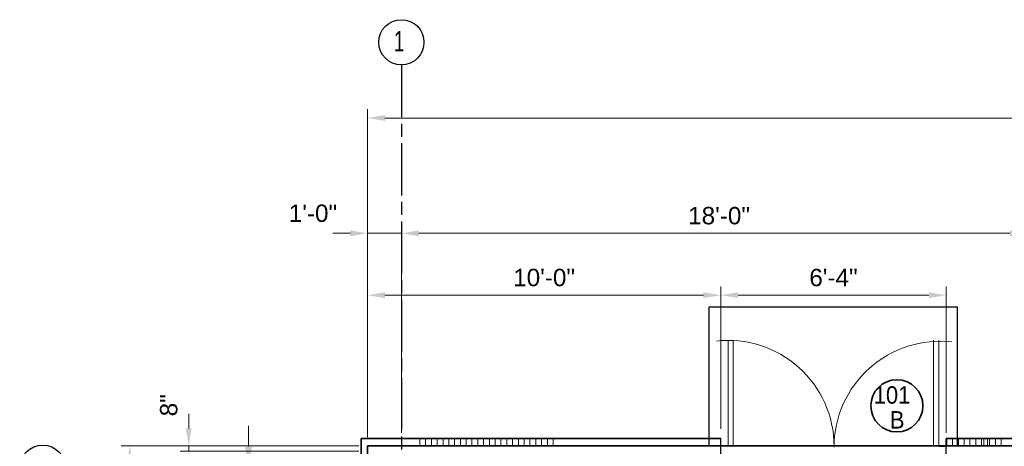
# Model space of a CAD drawing. Extents: x 417 to 1755, y 1849 to 2768.
# Tile 7 of 11: x 431 to 770, y 2572 to 2719. Entities that reach past the tile are written whole.
import ezdxf
from ezdxf.enums import TextEntityAlignment as Align

# ---------------------------------------------------------------- set-up
doc = ezdxf.new("R2010")
doc.units = 0
doc.header["$MEASUREMENT"] = 0
doc.linetypes.add('ACAD_ISO08W100', pattern=[36, 24, -3, 6, -3])
for name, color, linetype, lineweight in [('A-Anno-Dims', 33, 'Continuous', 25), ('A-Anno-Symb', 6, 'Continuous', 35), ('A-Anno-Text', 53, 'Continuous', 25), ('A-Flor-Spcl', 3, 'Continuous', 35), ('A-Grid-Iden', 1, 'Continuous', 25), ('A-Wall-Cntr', 5, 'ACAD_ISO08W100', 18), ('A-Wall-Full-Extr', 2, 'Continuous', 35), ('A-Wall-Jamb', 1, 'Continuous', 25), ('pe26ac01$0$A-Door-Prht', 6, 'Continuous', 35)]:
    doc.layers.add(name, color=color, linetype=linetype, lineweight=lineweight)
doc.styles.add('notes', font='ARIAL.TTF')
doc.styles.add('od38a1 plan$0$Style-WORKING', font='WORKING.shx')
doc.styles.add('Style-Arial', font='ARIAL.TTF')
doc.styles.add('Text', font='ARIAL.TTF', dxfattribs={"height": 0.125})
doc.dimstyles.new('EARCH', dxfattribs={"dimtxt": 0.125, "dimasz": 0.125, "dimexe": 0.0625, "dimexo": 0.0625, "dimgap": 0.0625, "dimtad": 1, "dimdec": 4, "dimzin": 3, "dimdsep": 46, "dimlunit": 4, "dimtxsty": 'notes', "dimcen": 0, "dimclrd": 256, "dimclre": 256, "dimadec": 0, "dimazin": 0, "dimtfac": 0.75, "dimtdec": 4, "dimtmove": 1, "dimatfit": 3, "dimfxl": 0, "dimfrac": 1, "dimtolj": 1, "dimtzin": 3, "dimlwd": 18, "dimlwe": 18, "dimarcsym": 0})
doc.dimstyles.new('Std-Arch', dxfattribs={"dimtxt": 0.125, "dimasz": 0.15, "dimexe": 0.0625, "dimexo": 0.0625, "dimgap": 0.0625, "dimtad": 1, "dimdec": 4, "dimzin": 11, "dimdsep": 46, "dimlunit": 4, "dimtxsty": 'Text', "dimcen": 0.09, "dimclrd": 256, "dimclre": 256, "dimadec": 4, "dimazin": 3, "dimtfac": 1, "dimtdec": 4, "dimtofl": 0, "dimtmove": 1, "dimatfit": 3, "dimfxl": 0, "dimfrac": 2, "dimtzin": 11, "dimlwd": 18, "dimlwe": 18, "dimarcsym": 0})

# ---------------------------------------------------------------- blocks, each defined once
blk = doc.blocks.new('*D108')
at = {"layer": 'A-Anno-Dims', "lineweight": 18}
for p, q in [((672.61, 2578.08), (672.61, 2627.26)), ((750.44, 2576.77), (750.44, 2627.26)), ((678.61, 2624.26), (744.44, 2624.26))]:
    blk.add_line(p, q, dxfattribs=at)
blk.add_solid([(678.61, 2623.26), (672.61, 2624.26), (678.61, 2625.26)], dxfattribs=at)
at = {"layer": 'A-Anno-Dims', "lineweight": 18, "extrusion": (0, 0, -1)}
blk.add_solid([(-744.44, 2625.26), (-750.44, 2624.26), (-744.44, 2623.26)], dxfattribs=at)
at = {"layer": 'A-Anno-Dims', "linetype": 'Continuous', "lineweight": 18, "insert": (711.52, 2630.32), "char_height": 6, "attachment_point": 5, "style": 'notes'}
blk.add_mtext('6\'-4"', dxfattribs=at)
blk = doc.blocks.new('*D109')
at = {"layer": 'A-Anno-Dims', "lineweight": 18}
for p, q in [((550.7, 2575.29), (550.7, 2648.62)), ((562.42, 2576.77), (562.42, 2648.62)), ((538.7, 2645.62), (544.7, 2645.62)), ((550.7, 2645.62), (562.42, 2645.62)), ((574.42, 2645.62), (568.42, 2645.62))]:
    blk.add_line(p, q, dxfattribs=at)
at = {"layer": 'A-Anno-Dims', "lineweight": 18, "extrusion": (0, 0, -1)}
blk.add_solid([(-544.7, 2646.62), (-550.7, 2645.62), (-544.7, 2644.62)], dxfattribs=at)
at = {"layer": 'A-Anno-Dims', "lineweight": 18}
blk.add_solid([(568.42, 2644.62), (562.42, 2645.62), (568.42, 2646.62)], dxfattribs=at)
at = {"layer": 'A-Anno-Dims', "linetype": 'Continuous', "lineweight": 18, "insert": (531.87, 2652.51), "char_height": 6, "attachment_point": 5, "style": 'notes'}
blk.add_mtext('1\'-0"', dxfattribs=at)
blk = doc.blocks.new('*D110')
at = {"layer": 'A-Anno-Dims', "lineweight": 18}
for p, q in [((562.42, 2576.77), (562.42, 2648.62)), ((778.42, 2611.28), (778.42, 2648.62)), ((568.42, 2645.62), (772.42, 2645.62))]:
    blk.add_line(p, q, dxfattribs=at)
blk.add_solid([(568.42, 2644.62), (562.42, 2645.62), (568.42, 2646.62)], dxfattribs=at)
at = {"layer": 'A-Anno-Dims', "lineweight": 18, "extrusion": (0, 0, -1)}
blk.add_solid([(-772.42, 2646.62), (-778.42, 2645.62), (-772.42, 2644.62)], dxfattribs=at)
at = {"layer": 'A-Anno-Dims', "linetype": 'Continuous', "lineweight": 18, "insert": (672.04, 2651.68), "char_height": 6, "attachment_point": 5, "style": 'notes'}
blk.add_mtext('18\'-0"', dxfattribs=at)
blk = doc.blocks.new('*D114')
at = {"layer": 'A-Anno-Dims', "lineweight": 18}
for p, q in [((550.7, 2578.29), (550.7, 2688.43)), ((1273.35, 2578.29), (1273.35, 2688.43)), ((556.7, 2685.43), (1267.35, 2685.43))]:
    blk.add_line(p, q, dxfattribs=at)
blk.add_solid([(556.7, 2684.43), (550.7, 2685.43), (556.7, 2686.43)], dxfattribs=at)
at = {"layer": 'A-Anno-Dims', "lineweight": 18, "extrusion": (0, 0, -1)}
blk.add_solid([(-1267.35, 2686.43), (-1273.35, 2685.43), (-1267.35, 2684.43)], dxfattribs=at)
at = {"layer": 'A-Anno-Dims', "linetype": 'Continuous', "lineweight": 18, "insert": (911.66, 2692.32), "char_height": 6, "attachment_point": 5, "style": 'notes'}
blk.add_mtext('60\'-0"', dxfattribs=at)
blk = doc.blocks.new('*D116')
at = {"layer": 'A-Anno-Dims', "lineweight": 18}
for p, q in [((550.7, 2575.29), (550.7, 2627.26)), ((672.61, 2578.08), (672.61, 2627.26)), ((666.61, 2624.26), (556.7, 2624.26))]:
    blk.add_line(p, q, dxfattribs=at)
blk.add_solid([(556.7, 2623.26), (550.7, 2624.26), (556.7, 2625.26)], dxfattribs=at)
at = {"layer": 'A-Anno-Dims', "lineweight": 18, "extrusion": (0, 0, -1)}
blk.add_solid([(-666.61, 2625.26), (-672.61, 2624.26), (-666.61, 2623.26)], dxfattribs=at)
at = {"layer": 'A-Anno-Dims', "linetype": 'Continuous', "lineweight": 18, "insert": (611.65, 2630.32), "char_height": 6, "attachment_point": 5, "style": 'notes'}
blk.add_mtext('10\'-0"', dxfattribs=at)
blk = doc.blocks.new('*D131')
at = {"layer": 'A-Anno-Dims', "lineweight": 18}
for p, q in [((489.02, 2583.26), (489.02, 2578.29)), ((547.7, 2572.29), (486.02, 2572.29)), ((547.7, 2570.46), (486.02, 2570.46)), ((489.02, 2572.29), (489.02, 2570.46)), ((489.02, 2558.46), (489.02, 2564.46))]:
    blk.add_line(p, q, dxfattribs=at)
blk.add_solid([(490.02, 2578.29), (489.02, 2572.29), (488.02, 2578.29)], dxfattribs=at)
at = {"layer": 'A-Anno-Dims', "lineweight": 18, "extrusion": (0, 0, -1)}
blk.add_solid([(-488.02, 2564.46), (-489.02, 2570.46), (-490.02, 2564.46)], dxfattribs=at)
at = {"layer": 'A-Anno-Dims', "linetype": 'Continuous', "lineweight": 18, "insert": (482.13, 2586.26), "char_height": 6, "attachment_point": 5, "rotation": 90, "style": 'notes'}
blk.add_mtext('8"', dxfattribs=at)
blk = doc.blocks.new('*D119')
at = {"layer": 'A-Anno-Dims', "lineweight": 18}
for p, q in [((547.7, 2572.29), (465.66, 2572.29)), ((468.66, 2566.29), (468.66, 1978.45)), ((547.7, 1972.45), (465.66, 1972.45))]:
    blk.add_line(p, q, dxfattribs=at)
at = {"layer": 'A-Anno-Dims', "lineweight": 18, "extrusion": (0, 0, -1)}
blk.add_solid([(-467.66, 2566.29), (-468.66, 2572.29), (-469.66, 2566.29)], dxfattribs=at)
at = {"layer": 'A-Anno-Dims', "lineweight": 18}
blk.add_solid([(469.66, 1978.45), (468.66, 1972.45), (467.66, 1978.45)], dxfattribs=at)
at = {"layer": 'A-Anno-Dims', "linetype": 'Continuous', "lineweight": 18, "insert": (461.77, 2264.39), "char_height": 6, "attachment_point": 5, "rotation": 90, "style": 'notes'}
blk.add_mtext('50\'-0"', dxfattribs=at)
blk = doc.blocks.new('*D137')
at = {"layer": 'A-Anno-Dims', "lineweight": 18}
for p, q in [((509.66, 2571.98), (509.66, 2579.18)), ((555.75, 2564.78), (506.66, 2564.78)), ((509.66, 2540.75), (509.66, 2564.78)), ((542.81, 2540.75), (506.66, 2540.75)), ((509.66, 2526.35), (509.66, 2533.55))]:
    blk.add_line(p, q, dxfattribs=at)
blk.add_solid([(510.86, 2571.98), (509.66, 2564.78), (508.46, 2571.98)], dxfattribs=at)
at = {"layer": 'A-Anno-Dims', "lineweight": 18, "extrusion": (0, 0, -1)}
blk.add_solid([(-508.46, 2533.55), (-509.66, 2540.75), (-510.86, 2533.55)], dxfattribs=at)
at = {"layer": 'A-Anno-Dims', "linetype": 'Continuous', "lineweight": 18, "style": 'Text'}
blk.add_text('2\'-0"', height=6, rotation=90, dxfattribs=at).set_placement((503.32, 2550.44), align=Align.MIDDLE_LEFT)

msp = doc.modelspace()

# ---------------------------------------------------------------- linework, layer by layer
at = {"layer": 'A-Anno-Symb'}
msp.add_circle((733.40294, 2586.06289), 9, dxfattribs=at)
at = {"layer": 'A-Flor-Spcl', "lineweight": 25}
for p, q in [((668.61033, 2572.29103), (668.61033, 2620.29103)), ((668.61033, 2620.29103), (754.31477, 2620.29103)), ((754.31477, 2572.29103), (754.31477, 2620.29103))]:
    msp.add_line(p, q, dxfattribs=at)
at = {"layer": 'A-Grid-Iden'}
for centre, radius in [((562.39915, 2711.56862), 7.80272), ((438.6151, 2564.53842), 7.94459)]:
    msp.add_circle(centre, radius, dxfattribs=at)
at = {"layer": 'A-Wall-Cntr', "lineweight": 25, "ltscale": 0.75}
msp.add_line((562.42494, 2703.72058), (562.4055, 2324.75233), dxfattribs=at)
at = {"layer": 'A-Wall-Full-Extr'}
for p, q in [((672.61033, 2574.79103), (548.46114, 2574.79103)), ((548.46114, 2574.79103), (548.46114, 2540.75233)), ((750.43798, 2574.79103), (1275.85209, 2574.79103)), ((550.69945, 2572.29103), (1273.35209, 2572.29103)), ((550.69945, 2543.09332), (550.69945, 2572.29103))]:
    msp.add_line(p, q, dxfattribs=at)
at = {"layer": 'A-Wall-Full-Extr', "lineweight": 18}
for p, q in [((568.76695, 2572.29103), (568.76695, 2574.79611)), ((570.76695, 2572.29103), (570.76695, 2574.79611)), ((572.76695, 2572.29103), (572.76695, 2574.79611)), ((574.76695, 2572.29103), (574.76695, 2574.79611)), ((576.76695, 2572.29103), (576.76695, 2574.79611)), ((578.76695, 2572.29103), (578.76695, 2574.79611)), ((580.76695, 2572.29103), (580.76695, 2574.79611)), ((582.76695, 2572.29103), (582.76695, 2574.79611)), ((584.76695, 2572.29103), (584.76695, 2574.79611)), ((586.76695, 2572.29103), (586.76695, 2574.79611)), ((588.76695, 2572.29103), (588.76695, 2574.79611)), ((590.76695, 2572.29103), (590.76695, 2574.79611)), ((592.76695, 2572.29103), (592.76695, 2574.79611)), ((594.76695, 2572.29103), (594.76695, 2574.79611)), ((596.76695, 2572.29103), (596.76695, 2574.79611)), ((598.76695, 2572.29103), (598.76695, 2574.79611)), ((600.76695, 2572.29103), (600.76695, 2574.79611)), ((602.76695, 2572.29103), (602.76695, 2574.79611)), ((604.76695, 2572.29103), (604.76695, 2574.79611)), ((606.76695, 2572.29103), (606.76695, 2574.79611)), ((608.76695, 2572.29103), (608.76695, 2574.79611)), ((610.76695, 2572.29103), (610.76695, 2574.79611)), ((612.76695, 2572.29103), (612.76695, 2574.79611)), ((614.76695, 2572.29103), (614.76695, 2574.79611)), ((750.62059, 2572.29103), (750.62059, 2574.79611)), ((752.62059, 2572.29103), (752.62059, 2574.79611)), ((754.62059, 2572.29103), (754.62059, 2574.79611)), ((756.62059, 2572.29103), (756.62059, 2574.79611)), ((758.62059, 2572.29103), (758.62059, 2574.79611)), ((760.62059, 2572.29103), (760.62059, 2574.79611)), ((762.62059, 2572.29103), (762.62059, 2574.79611)), ((763.38622, 2572.29103), (763.38622, 2574.79611)), ((764.62059, 2572.29103), (764.62059, 2574.79611)), ((765.38622, 2572.29103), (765.38622, 2574.79611)), ((767.38622, 2572.29103), (767.38622, 2574.79611)), ((769.38622, 2572.29103), (769.38622, 2574.79611))]:
    msp.add_line(p, q, dxfattribs=at)
at = {"layer": 'A-Wall-Jamb'}
for p, q in [((672.61033, 2564.03655), (672.61033, 2574.81743)), ((750.31477, 2574.79103), (750.31477, 2562.94761)), ((674.99359, 2572.24078), (673.27162, 2572.24078)), ((674.99359, 2572.24078), (673.27162, 2572.24078)), ((674.99359, 2572.13925), (673.27162, 2572.13925)), ((748.01979, 2572.24078), (749.74176, 2572.24078)), ((748.01979, 2572.24078), (749.74176, 2572.24078)), ((748.01979, 2572.13925), (749.74176, 2572.13925))]:
    msp.add_line(p, q, dxfattribs=at)
for centre, radius, start, end in [((673.27041, 2572.08762), 0.1523, 90, 180), ((673.27041, 2572.08762), 0.05077, 90, 180), ((674.99238, 2572.08762), 0.1523, 0, 90), ((674.99238, 2572.08762), 0.05077, 0, 90), ((748.021, 2572.08762), 0.1523, 90, 180), ((748.021, 2572.08762), 0.05077, 90, 180), ((749.74297, 2572.08762), 0.1523, 0, 90), ((749.74297, 2572.08762), 0.05077, 0, 90)]:
    msp.add_arc(centre, radius, start, end, dxfattribs=at)
at = {"layer": 'pe26ac01$0$A-Door-Prht', "lineweight": 0}
for p, q in [((675.14385, 2572.09051), (675.14385, 2608.68864)), ((676.95517, 2608.68864), (676.95517, 2572.09051)), ((746.0582, 2608.68864), (746.0582, 2572.09051)), ((747.86952, 2572.09051), (747.86952, 2608.68864)), ((676.95517, 2572.09051), (675.14385, 2572.09051)), ((746.0582, 2572.09051), (747.86952, 2572.09051))]:
    msp.add_line(p, q, dxfattribs=at)
for centre, start, end in [((675.1598, 2572.08936), 0.0784722, 96.360775), ((748.26068, 2571.79851), 83.639225, 179.9215278)]:
    msp.add_arc(centre, 36.55125, start, end, dxfattribs=at)

# ---------------------------------------------------------------- texts
at = {"layer": 'A-Anno-Text', "style": 'notes', "width": 0.9}
for s, p in [('101', (731.72873, 2589.81295)), ('B', (733.51427, 2581.22627))]:
    msp.add_text(s, height=6, dxfattribs=at).set_placement(p, align=Align.MIDDLE_CENTER)
at = {"layer": 'A-Grid-Iden', "style": 'od38a1 plan$0$Style-WORKING', "width": 0.666667}
msp.add_text('1', height=7.09338, dxfattribs=at).set_placement((559.86833, 2708.41471))

# ---------------------------------------------------------------- dimensions: what is measured, and where the dimension line sits
at = {"layer": 'A-Anno-Dims', "lineweight": 18}
for base, p1, p2, text, override, picture, middle in [((1273.35209, 2685.43051), (550.69945, 2575.29103), (1273.35209, 2575.29103), '60\'-0"', {"dimscale": 48, "dimtzin": 3}, '*D114', (911.66284, 2685.43051)), ((562.42494, 2645.61768), (550.69945, 2572.29103), (562.42494, 2573.76955), '1\'-0"', {"dimscale": 48}, '*D109', (531.86642, 2645.61768)), ((778.42222, 2645.61768), (562.42494, 2573.76955), (778.42222, 2608.28065), '18\'-0"', {"dimscale": 48, "dimtad": 0}, '*D110', (672.04077, 2651.68111)), ((750.43798, 2624.26127), (672.61033, 2575.07909), (750.43798, 2573.76955), '6\'-4"', {"dimscale": 48, "dimtad": 0}, '*D108', (711.52416, 2630.32471))]:
    dim = msp.add_linear_dim(base=base, p1=p1, p2=p2, text=text, dimstyle='EARCH', override=override, dxfattribs=at)
    dim.commit()
    dim.dimension.update_dxf_attribs({"geometry": picture, "text_midpoint": middle, "dimtype": 160})
for base, p1, p2, angle, text, override, picture, middle in [((550.69945, 2624.26127), (672.61033, 2575.07909), (550.69945, 2572.29103), 180, '10\'-0"', {"dimscale": 48, "dimtad": 0}, '*D116', (611.65489, 2630.32471)), ((489.01973, 2570.46272), (550.69945, 2572.29103), (550.69945, 2570.46272), 270, '8"', {"dimscale": 48}, '*D131', (489.01973, 2586.26202)), ((468.66038, 1972.44534), (550.69945, 2572.29103), (550.69945, 1972.44534), 270, '50\'-0"', {"dimscale": 48}, '*D119', (468.66038, 2264.39486))]:
    dim = msp.add_linear_dim(base=base, p1=p1, p2=p2, angle=angle, text=text, dimstyle='EARCH', override=override, dxfattribs=at)
    dim.commit()
    dim.dimension.update_dxf_attribs({"geometry": picture, "text_midpoint": middle, "dimtype": 160})
dim = msp.add_linear_dim(base=(509.65686, 2564.77522), p1=(545.81023, 2540.75233), p2=(558.74917, 2564.77522), angle=90, dimstyle='Std-Arch', override={"dimtxt": 6, "dimasz": 7.2, "dimexe": 3, "dimexo": 3, "dimgap": 3, "dimtad": 0, "dimtxsty": 'Style-Arial'}, dxfattribs=at)
dim.commit()
dim.dimension.update_dxf_attribs({"geometry": '*D137', "text_midpoint": (503.31812, 2558.78853), "dimtype": 128})

doc.saveas('drawing.dxf')
